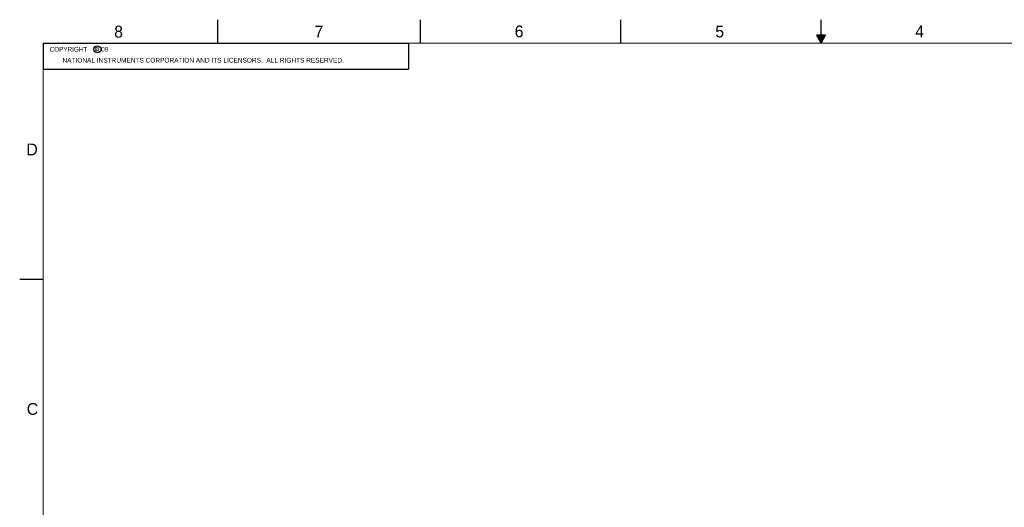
# Model space of a CAD drawing. Header units: inches. Extents: x 0 to 34, y 0 to 22.
# Tile 8 of 54: x 0 to 20.9, y 11.7 to 22. Entities that reach past the tile are written whole.
import ezdxf

# ---------------------------------------------------------------- set-up
doc = ezdxf.new("R2010")
doc.units = ezdxf.units.IN
doc.header["$LTSCALE"] = 1.87
doc.header["$MEASUREMENT"] = 0
doc.layers.get('0').update_dxf_attribs({"linetype": 'CONTINUOUS'})
doc.styles.get("Standard").update_dxf_attribs({"font": 'txt', "width": 0.8})

msp = doc.modelspace()

# ---------------------------------------------------------------- linework, layer by layer
at = {"color": 2, "linetype": 'CONTINUOUS'}
for p, q in [((4.2, 21.5), (4.2, 22)), ((8.5, 21.5), (8.5, 22)), ((12.75, 21.5), (12.75, 22)), ((17, 21.5), (17, 22)), ((16.902, 21.6697), (17, 21.5)), ((17.098, 21.6697), (16.902, 21.6697)), ((16.9076, 21.66), (17.0924, 21.66)), ((16.9134, 21.65), (17.0866, 21.65)), ((16.9192, 21.64), (17.0808, 21.64)), ((16.925, 21.63), (17.0751, 21.63)), ((16.9307, 21.62), (17.0693, 21.62)), ((16.9365, 21.61), (17.0635, 21.61)), ((16.9423, 21.6), (17.0578, 21.6)), ((16.9481, 21.59), (17.052, 21.59)), ((16.9538, 21.58), (17.0462, 21.58)), ((16.9596, 21.57), (17.0404, 21.57)), ((16.9654, 21.56), (17.0347, 21.56)), ((16.9712, 21.55), (17.0289, 21.55)), ((16.9769, 21.54), (17.0231, 21.54)), ((16.9827, 21.53), (17.0173, 21.53)), ((16.9885, 21.52), (17.0116, 21.52)), ((17, 21.5), (17.098, 21.6697)), ((0.5, 21.5), (8.25, 21.5)), ((0.5, 21.5), (0.5, 20.9531)), ((8.25, 21.5), (8.25, 20.9531)), ((16.9942, 21.51), (17.0058, 21.51)), ((0.5, 20.9531), (8.25, 20.9531)), ((0, 16.5), (0.5, 16.5))]:
    msp.add_line(p, q, dxfattribs=at)
at = {"color": 7, "linetype": 'CONTINUOUS', "const_width": 0.02}
for points in [[(0.5, 21.5), (0.5, 0.5)], [(33.5, 21.5), (0.5, 21.5)]]:
    msp.add_lwpolyline(points, dxfattribs=at)
at = {"color": 2, "linetype": 'CONTINUOUS'}
msp.add_circle((1.6484, 21.3727), 0.0754, dxfattribs=at)

# ---------------------------------------------------------------- texts
for s, height, p in [('8', 0.25, (2.0046, 21.6213)), ('7', 0.25, (6.2556, 21.6243)), ('6', 0.25, (10.5012, 21.6272)), ('5', 0.25, (14.7577, 21.6247)), ('4', 0.25, (18.9977, 21.6277)), ('c', 0.1, (1.599, 21.3388)), ('NATIONAL INSTRUMENTS CORPORATION AND ITS LICENSORS.  ALL RIGHTS RESERVED.', 0.1, (0.9071, 21.0911)), ('D', 0.25, (0.1424, 19.125)), ('C', 0.25, (0.1508, 13.6246))]:
    msp.add_text(s, height=height, dxfattribs=at).set_placement(p)
at = {"color": 2, "linetype": 'CONTINUOUS', "insert": (0.5625, 21.4219), "char_height": 0.1, "width": 1.52, "attachment_point": 1}
msp.add_mtext('  COPYRIGHT    2009', dxfattribs=at)

doc.saveas('drawing.dxf')
